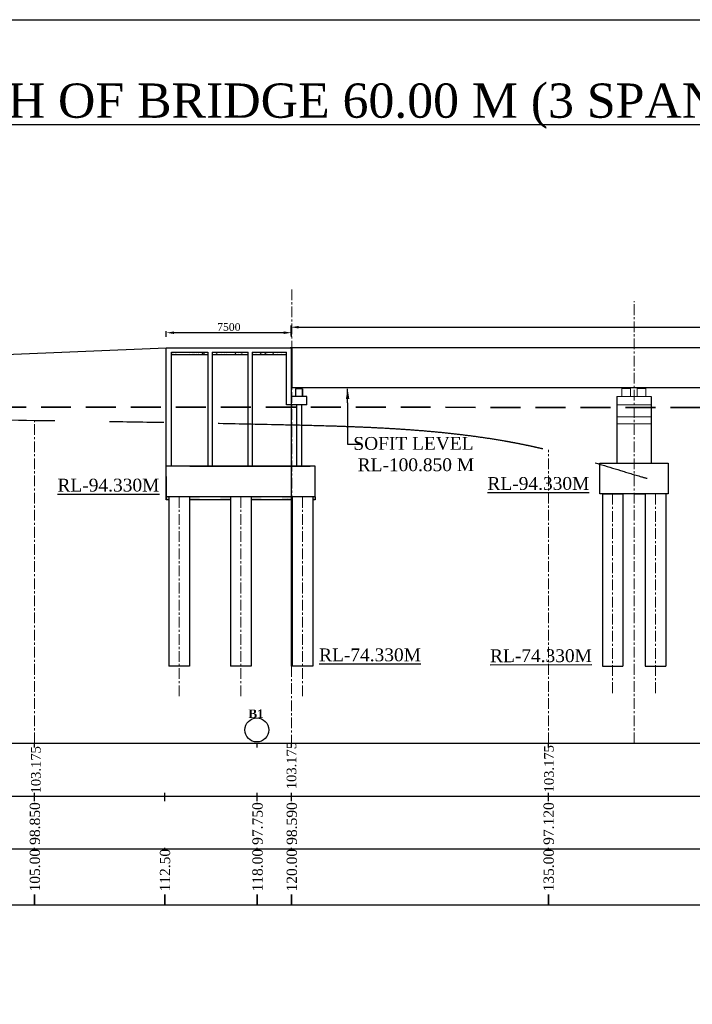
# Model space of a CAD drawing. Header units: millimetres. Extents: x -44718850 to -16463261, y -12601021 to -6173596.
# Tile 7 of 9: x -16650733 to -16611462, y -6316905 to -6259417. Entities that reach past the tile are written whole.
import ezdxf

# ---------------------------------------------------------------- set-up
doc = ezdxf.new("R2010")
doc.units = ezdxf.units.MM
doc.header["$LTSCALE"] = 1000
doc.header["$MEASUREMENT"] = 0
doc.header["$PDMODE"] = 2
doc.header["$PDSIZE"] = -2
for name, pattern in [('CENTER', [2, 1.25, -0.25, 0.25, -0.25]), ('CENTER2', [28.575, 19.05, -3.175, 3.175, -3.175]), ('DASED', [0.375, 0.25, -0.125])]:
    doc.linetypes.add(name, pattern=pattern)
doc.layers.add('TEXT', color=6, linetype='Continuous', lineweight=18)
doc.styles.add('ARIAL', font='arial.ttf')
doc.styles.get("Standard").update_dxf_attribs({"font": 'times.ttf', "height": 450})
doc.dimstyles.new('kk1', dxfattribs={"dimtxt": 900, "dimasz": 450, "dimexe": 100, "dimexo": 100, "dimgap": 100, "dimtad": 1, "dimtih": 1, "dimtoh": 1, "dimdec": 0, "dimzin": 0, "dimdsep": 46, "dimtxsty": 'Standard', "dimcen": 1, "dimclrt": 256, "dimadec": 0, "dimazin": 0, "dimtfac": 1, "dimtdec": 0, "dimtofl": 0, "dimtmove": 0, "dimatfit": 3, "dimfxl": 100, "dimtolj": 1, "dimtzin": 0, "dimarcsym": 0})

# ---------------------------------------------------------------- blocks, each defined once
blk = doc.blocks.new('*D90')
at = {"color": 0, "lineweight": -2, "ltscale": 2, "transparency": 16777216}
for p, q in [((-16642177, -6277928), (-16642177, -6277593)), ((-16635316, -6277693), (-16641727, -6277693)), ((-16634866, -6277928), (-16634866, -6277593))]:
    blk.add_line(p, q, dxfattribs=at)
at = {"color": 0, "ltscale": 2, "transparency": 16777216}
for points in [[(-16641727, -6277618), (-16641727, -6277768), (-16642177, -6277693)], [(-16635316, -6277618), (-16635316, -6277768), (-16634866, -6277693)]]:
    blk.add_solid(points, dxfattribs=at)
at = {"layer": 'Defpoints', "color": 0, "ltscale": 2, "transparency": 16777216}
for p in [(-16642177, -6277693), (-16642177, -6278028), (-16634866, -6278028)]:
    blk.add_point(p, dxfattribs=at)
at = {"lineweight": 25, "ltscale": 2, "transparency": 16777216, "insert": (-16638522, -6277363), "char_height": 450, "attachment_point": 5}
blk.add_mtext('\\A1;7500', dxfattribs=at)
blk = doc.blocks.new('*D111')
at = {"color": 0, "lineweight": -2, "ltscale": 2, "transparency": 16777216}
for p, q in [((-16634890, -6277847), (-16634890, -6277272)), ((-16634440, -6277372), (-16575340, -6277372)), ((-16574890, -6277575), (-16574890, -6277272))]:
    blk.add_line(p, q, dxfattribs=at)
at = {"color": 0, "ltscale": 2, "transparency": 16777216}
for points in [[(-16634440, -6277297), (-16634440, -6277447), (-16634890, -6277372)], [(-16575340, -6277297), (-16575340, -6277447), (-16574890, -6277372)]]:
    blk.add_solid(points, dxfattribs=at)
at = {"layer": 'Defpoints', "color": 0, "ltscale": 2, "transparency": 16777216}
for p in [(-16574890, -6277372), (-16574890, -6277675), (-16634890, -6277947)]:
    blk.add_point(p, dxfattribs=at)
at = {"ltscale": 2, "transparency": 16777216, "insert": (-16604890, -6277042), "char_height": 450, "attachment_point": 5}
blk.add_mtext('\\A1;60.00m', dxfattribs=at)

msp = doc.modelspace()

# ---------------------------------------------------------------- hatches: boundary and pattern name
at = {"linetype": 'ByBlock', "lineweight": 25, "ltscale": 2}
h = msp.add_hatch(dxfattribs=at)
h.set_pattern_fill('AR-CONC', scale=10, style=0)
h.set_pattern_definition([(130, (-37125545.48, -1199818.71), (-71.72601826, -6.2752135), [7.5, -82.5]), (185, (-37125545.48, -1199818.71), (13.87513336, 75.21921337), [6, -66]), (79.5486, (-37125551.456, -1199819.23), (-57.85093817, 68.9439542), [6.374019, -70.1142112]), (133.8158, (-37125545.48, -1199798.71), (-106.72410486, -16.55190143), [11.25, -123.75]), (83.3644, (-37125554.37, -1199800.09), (-93.46627055, 97.4117871), [9.5610288, -105.1713]), (188.8158, (-37125545.48, -1199798.71), (-93.4661945, 97.4118601), [9, -99]), (159, (-37125555.48, -1199803.71), (-59.69070521, -40.26188907), [7.5, -82.5]), (214, (-37125555.48, -1199803.71), (-24.3315332, 72.5150045), [6, -66]), (108.5486, (-37125560.45, -1199807.064), (-84.02226286, 32.25304967), [6.374019, -70.1142112]), (142.5, (-37125545.478, -1199818.71), (-1.215985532, 33.289385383), [0, -65.2, 0, -67, 0, -66.25]), (172.5, (-37125545.48, -1199818.71), (-26.306953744, 39.44117119), [0, -38.2, 0, -63.7, 0, -25.25]), (212.5, (-37125523.178, -1199818.71), (-53.382243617, -2.255487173), [0, -25, 0, -78, 0, -103.5]), (222.5, (-37125513.18, -1199818.71), (-58.31861693, 10.01049823), [0, -32.5, 0, -51.8, 0, -73.5])])
h.paths.add_polyline_path([(-16634577.3, -6280910), (-16634277.3, -6280910), (-16634277.3, -6280960), (-16634577.3, -6280960)], flags=17)
h.paths.add_polyline_path([(-16634577.3, -6280910), (-16634277.3, -6280910), (-16634277.3, -6280960), (-16634577.3, -6280960)])
msp.add_hatch(color=7, dxfattribs=at).paths.add_polyline_path([(-16634577.3, -6280910), (-16634277.3, -6280910), (-16634277.3, -6280960), (-16634577.3, -6280960)])
h = msp.add_hatch(dxfattribs=at)
h.set_pattern_fill('AR-CONC', scale=50, style=0)
h.set_pattern_definition([(130, (-37125545.48, -1176074.47), (-358.6300913, -31.3760675), [37.5, -412.5]), (185, (-37125545.48, -1176074.47), (69.375667, 376.096067), [30, -330]), (79.5486, (-37125575.36, -1176077.1), (-289.254691, 344.719771), [31.870095, -350.571056]), (133.8158, (-37125545.5, -1175974.47), (-533.620524, -82.759507), [56.25, -618.75]), (83.3644, (-37125589.95, -1175981.37), (-467.331353, 487.058935), [47.805144, -525.8565]), (188.8158, (-37125545.5, -1175974.5), (-467.330973, 487.0593), [45, -495]), (159, (-37125595.48, -1175999.47), (-298.453526, -201.3094453), [37.5, -412.5]), (214, (-37125595.48, -1175999.47), (-121.657666, 362.5750225), [30, -330]), (108.5486, (-37125620.35, -1176016.25), (-420.1113143, 161.2652484), [31.870095, -350.571056]), (142.5, (-37125545.48, -1176074.47), (-6.07992766, 166.4469269), [0, -326, 0, -335, 0, -331.25]), (172.5, (-37125545.48, -1176074.47), (-131.5347687, 197.205856), [0, -191, 0, -318.5, 0, -126.25]), (212.5, (-37125433.98, -1176074.47), (-266.9112181, -11.2774359), [0, -125, 0, -390, 0, -517.5]), (222.5, (-37125383.98, -1176074.47), (-291.5930847, 50.0524912), [0, -162.5, 0, -259, 0, -367.5])])
h.paths.add_polyline_path([(-16635427.3, -6287283.6), (-16634827.3, -6287283.6), (-16634827.3, -6287455), (-16635427.3, -6287455)])
h.paths.add_polyline_path([(-16639027.3, -6287283.6), (-16638427.3, -6287283.6), (-16638427.3, -6287455), (-16639027.3, -6287455)])
h.paths.add_polyline_path([(-16640827.3, -6287283.6), (-16640227.3, -6287283.6), (-16640227.3, -6287455), (-16640827.3, -6287455)])
h.paths.add_polyline_path([(-16642177.3, -6287283.6), (-16642027.3, -6287283.6), (-16642027.3, -6287455), (-16642177.3, -6287455)])
h.paths.add_polyline_path([(-16633627.3, -6287283.6), (-16633477.3, -6287283.6), (-16633477.3, -6287455), (-16633627.3, -6287455)])
h.paths.add_polyline_path([(-16637227.3, -6287283.6), (-16636627.3, -6287283.6), (-16636627.3, -6287455), (-16637227.3, -6287455)])
h = msp.add_hatch(dxfattribs=at)
h.set_pattern_fill('AR-CONC', scale=200, style=0)
h.set_pattern_definition([(130, (-37125545.5, -1176074.5), (-1434.520365, -125.50427), [150, -1650]), (185, (-37125545.5, -1176074.5), (277.50267, 1504.38427), [120, -1320]), (79.5486, (-37125665, -1176085), (-1157.01876, 1378.87908), [127.48038, -1402.28422]), (133.8158, (-37125545.5, -1175674.5), (-2134.4821, -331.03803), [225, -2475]), (83.3644, (-37125723.4, -1175702), (-1869.32541, 1948.23574), [191.22058, -2103.426]), (188.8158, (-37125545.5, -1175674.5), (-1869.3239, 1948.2372), [180, -1980]), (159, (-37125745.5, -1175774.5), (-1193.814104, -805.23778), [150, -1650]), (214, (-37125745.5, -1175774.5), (-486.63066, 1450.30009), [120, -1320]), (108.5486, (-37125845, -1175841.6), (-1680.44526, 645.06099), [127.48038, -1402.28422]), (142.5, (-37125545.5, -1176074.47), (-24.319711, 665.787708), [0, -1304, 0, -1340, 0, -1325]), (172.5, (-37125545.5, -1176074.5), (-526.139075, 788.823424), [0, -764, 0, -1274, 0, -505]), (212.5, (-37125099.5, -1176074.47), (-1067.644872, -45.109743), [0, -500, 0, -1560, 0, -2070]), (222.5, (-37124899.5, -1176074.5), (-1166.37234, 200.209965), [0, -650, 0, -1036, 0, -1470])])
h.paths.add_polyline_path([(-16637227.3, -6287455), (-16637227.3, -6287283.6), (-16636627.3, -6287283.6), (-16636627.3, -6287455)])
h.paths.add_polyline_path([(-16634827.3, -6287283.6), (-16634827.3, -6287455), (-16635427.3, -6287455), (-16635427.3, -6287283.6)])
h.paths.add_polyline_path([(-16633477.3, -6287455), (-16633627.3, -6287455), (-16633627.3, -6287283.6), (-16633477.3, -6287283.6)])
at = {"layer": 'TEXT'}
h = msp.add_hatch(color=7, dxfattribs=at)
h.paths.add_polyline_path([(-16615502.3, -6280910.5), (-16615502.3, -6280950.5), (-16615147.2, -6280950.5), (-16615147.2, -6280910.5)])
h.paths.add_polyline_path([(-16614605.1, -6280910.5), (-16614605.1, -6280950.5), (-16614250.1, -6280950.5), (-16614250.1, -6280910.5)])

# ---------------------------------------------------------------- linework, layer by layer
at = {"color": 7, "ltscale": 2}
for p, q in [((-16724864.4, -6281985.4), (-16642177.3, -6278585.2)), ((-16635165.2, -6281910), (-16635165.2, -6278835.2)), ((-16634866.3, -6278585.2), (-16634941.1, -6278585.2)), ((-16634866.3, -6278585.2), (-16634941.1, -6278585.2)), ((-16634865.2, -6280060.2), (-16634865.2, -6278585.2)), ((-16634865.2, -6280060.2), (-16634865.2, -6278585.2)), ((-16634864.4, -6297160), (-16634864.4, -6278585)), ((-16634827, -6280910), (-16634827, -6278585)), ((-16574864.4, -6280910), (-16634864.4, -6280910)), ((-16631588.5, -6281784.3), (-16631588.5, -6280960)), ((-16616714.6, -6287103.2), (-16616714.6, -6297160)), ((-16616714.6, -6287103.2), (-16615514.6, -6287103.2)), ((-16615514.6, -6287103.2), (-16615514.6, -6297160)), ((-16614864.4, -6287103.2), (-16614214.4, -6287103.2)), ((-16614214.4, -6287103.2), (-16614214.4, -6297160)), ((-16613014.4, -6287103.2), (-16613014.4, -6297160)), ((-16616714.6, -6297160), (-16615514.6, -6297160)), ((-16614214.4, -6297160), (-16613014.4, -6297160))]:
    msp.add_line(p, q, dxfattribs=at)
at = {"color": 7, "lineweight": 25, "ltscale": 2}
for p, q in [((-16642177.3, -6278585.2), (-16634865.2, -6278585.2)), ((-16642177.3, -6287455), (-16642177.3, -6278585.2)), ((-16631588.5, -6281784.3), (-16631588.5, -6284206.7)), ((-16631588.5, -6284206.7), (-16630844.7, -6284206.7)), ((-16633477.3, -6285483.6), (-16642177.3, -6285483.6)), ((-16640805.2, -6285483.6), (-16633770.5, -6285483.6)), ((-16633775.4, -6285483.6), (-16640805.2, -6285483.6)), ((-16633775.4, -6285483.6), (-16640805.2, -6285483.6)), ((-16642177.3, -6286083.6), (-16642177.3, -6287283.6)), ((-16633477.3, -6287283.6), (-16642177.3, -6287283.6)), ((-16642027.3, -6287283.6), (-16642027.3, -6293553.2)), ((-16640827.3, -6287283.6), (-16640827.3, -6297160)), ((-16638427.3, -6287283.6), (-16638427.3, -6297160)), ((-16637227.3, -6287283.6), (-16637227.3, -6297160)), ((-16634827.3, -6287283.6), (-16634827.3, -6297160)), ((-16633627.3, -6287283.6), (-16633627.3, -6297160)), ((-16640827.3, -6297160), (-16642027.3, -6297160)), ((-16637227.3, -6297160), (-16638427.3, -6297160)), ((-16633627.3, -6297160), (-16634827.3, -6297160))]:
    msp.add_line(p, q, dxfattribs=at)
at = {"color": 7, "linetype": 'ByBlock', "lineweight": 25, "ltscale": 2}
for p, q in [((-16642177.3, -6286483.6), (-16642177.3, -6278585.2)), ((-16641877.3, -6285483.6), (-16641877.3, -6278835.2)), ((-16641877.3, -6278835.2), (-16639742.9, -6278835.2)), ((-16641792.7, -6278846), (-16641820.8, -6278835.2)), ((-16641813.8, -6278846.8), (-16641817.7, -6278835.2)), ((-16641792.7, -6278846), (-16641817.6, -6278862.8)), ((-16641807.9, -6278889.3), (-16641807.9, -6278889.3)), ((-16641626.9, -6278860.1), (-16641656.8, -6278862.7)), ((-16641653, -6278846.6), (-16641650.9, -6278835.2)), ((-16641626.9, -6278860.1), (-16641647.8, -6278835.2)), ((-16641136.5, -6278843.4), (-16641136.5, -6278843.4)), ((-16640915.2, -6278850.5), (-16640915.2, -6278850.5)), ((-16640844.9, -6278893.5), (-16640844.9, -6278893.5)), ((-16640792.5, -6278859.6), (-16640792.5, -6278859.6)), ((-16640599.5, -6278892.1), (-16640599.5, -6278892.1)), ((-16640535.8, -6278894.8), (-16640535.8, -6278894.8)), ((-16640069.1, -6278912.2), (-16640063.6, -6278864.7)), ((-16640028.3, -6278919.2), (-16640067.3, -6278878.6)), ((-16639779.2, -6278868.7), (-16639779.2, -6278868.7)), ((-16639742.9, -6278835.2), (-16639742.9, -6285483.6)), ((-16639494.7, -6278836.4), (-16639495.9, -6278835.2)), ((-16639495.9, -6278835.2), (-16638627.3, -6278835.2)), ((-16639495.9, -6278835.2), (-16637404.9, -6278835.2)), ((-16639492.9, -6278835.2), (-16639492.9, -6285483.6)), ((-16639470.4, -6278860.9), (-16639470.4, -6278860.9)), ((-16639281, -6278885.8), (-16639281, -6278885.8)), ((-16639216.9, -6278887.2), (-16639251.9, -6278873.7)), ((-16639238, -6278887.9), (-16639248.1, -6278857.7)), ((-16639216.9, -6278887.2), (-16639241.8, -6278903.9)), ((-16639076.2, -6278859), (-16639076.2, -6278859)), ((-16638671.2, -6278894.7), (-16638671.2, -6278894.7)), ((-16638241, -6278876), (-16638241, -6278876)), ((-16638151.9, -6278854.6), (-16638151.9, -6278854.6)), ((-16638137.4, -6278872.2), (-16638137.4, -6278872.2)), ((-16638136.1, -6278908.9), (-16638130.3, -6278877.6)), ((-16638110, -6278922.4), (-16638134.1, -6278893.7)), ((-16638026.8, -6278871), (-16638026.8, -6278871)), ((-16637870.5, -6278860.9), (-16637870.5, -6278860.9)), ((-16637751.3, -6278891.1), (-16637781.2, -6278893.7)), ((-16637777.4, -6278877.5), (-16637771.6, -6278846.2)), ((-16637751.3, -6278891), (-16637775.4, -6278862.3)), ((-16637603.5, -6278849.6), (-16637603.5, -6278849.6)), ((-16637392.7, -6278859.7), (-16637422.6, -6278862.3)), ((-16637418.8, -6278846.2), (-16637416.8, -6278835.2)), ((-16637392.7, -6278859.7), (-16637413.2, -6278835.2)), ((-16637404.9, -6278835.2), (-16637404.9, -6285483.6)), ((-16637154.9, -6278835.2), (-16635165.2, -6278835.2)), ((-16637154.9, -6278835.2), (-16637154.9, -6285483.6)), ((-16636965.9, -6278883.7), (-16636965.9, -6278883.7)), ((-16636897.7, -6278839.8), (-16636897.7, -6278839.8)), ((-16636581.9, -6278881.4), (-16636581.9, -6278881.4)), ((-16636400, -6278902.7), (-16636394.5, -6278855.2)), ((-16636359.3, -6278909.7), (-16636398.2, -6278869.1)), ((-16636281.6, -6278836.2), (-16636281.6, -6278836.2)), ((-16635990, -6278886.2), (-16635990, -6278886.2)), ((-16635922.5, -6278888.2), (-16635957.5, -6278874.8)), ((-16635943.6, -6278889), (-16635953.8, -6278858.8)), ((-16635922.5, -6278888.2), (-16635947.4, -6278905)), ((-16635946.3, -6278857.2), (-16635946.3, -6278857.2)), ((-16635686.6, -6278894.7), (-16635686.6, -6278894.7)), ((-16635452.8, -6278850.1), (-16635452.8, -6278850.1)), ((-16635287, -6278876.5), (-16635287, -6278876.5)), ((-16635263.4, -6278875.1), (-16635263.4, -6278875.1)), ((-16635227.3, -6278839.3), (-16635237.8, -6278835.2)), ((-16635227.3, -6278842.4), (-16635229.7, -6278835.2)), ((-16635227.3, -6278863.9), (-16635228.8, -6278865)), ((-16639742.9, -6278985.2), (-16641877.3, -6278985.2)), ((-16641728.6, -6278923.4), (-16641728.6, -6278923.4)), ((-16641555.4, -6278921.3), (-16641555.4, -6278921.3)), ((-16641539.2, -6278948.3), (-16641539.2, -6278948.3)), ((-16641414, -6278964.8), (-16641414, -6278964.8)), ((-16641401.3, -6278985.2), (-16641403.8, -6278977.8)), ((-16641298.6, -6278956.5), (-16641298.6, -6278956.5)), ((-16640806.5, -6278984.9), (-16640806.5, -6278984.9)), ((-16640654, -6278967.2), (-16640689, -6278953.8)), ((-16640675.1, -6278968), (-16640685.3, -6278937.8)), ((-16640654, -6278967.2), (-16640678.9, -6278984)), ((-16640601.6, -6278985.2), (-16640597.2, -6278947.5)), ((-16640578, -6278985.2), (-16640600.9, -6278961.4)), ((-16640553.4, -6278943.6), (-16640553.4, -6278943.6)), ((-16640539.6, -6278973.7), (-16640539.6, -6278973.7)), ((-16640410.1, -6278917), (-16640410.1, -6278917)), ((-16640284.9, -6278933.5), (-16640284.9, -6278933.5)), ((-16640276.1, -6278932.3), (-16640276.1, -6278932.3)), ((-16640272.7, -6278962.4), (-16640272.7, -6278962.4)), ((-16640028.3, -6278919.2), (-16640072.8, -6278926.1)), ((-16640023.5, -6278964.3), (-16640023.5, -6278964.3)), ((-16640005.7, -6278951.1), (-16640005.7, -6278951.1)), ((-16639935.5, -6278927.2), (-16639970.5, -6278913.8)), ((-16639969.2, -6278975.1), (-16639969.2, -6278975.1)), ((-16639956.6, -6278927.9), (-16639966.7, -6278897.7)), ((-16639935.5, -6278927.2), (-16639960.3, -6278944)), ((-16639738.8, -6278939.8), (-16639738.8, -6278939.8)), ((-16638627.3, -6278985.2), (-16639492.9, -6278985.2)), ((-16639487.6, -6278918.7), (-16639487.6, -6278918.7)), ((-16639471.9, -6278928.5), (-16639471.9, -6278928.5)), ((-16639260.6, -6278902.5), (-16639260.6, -6278902.5)), ((-16639208.7, -6278985.2), (-16639206.2, -6278971.7)), ((-16639205, -6278917.3), (-16639205, -6278917.3)), ((-16639196, -6278968.8), (-16639196, -6278968.8)), ((-16639155.9, -6278902.3), (-16639155.9, -6278902.3)), ((-16639003.9, -6278937.7), (-16639003.9, -6278937.7)), ((-16638938.1, -6278906), (-16638938.1, -6278906)), ((-16638853.3, -6278971.7), (-16638847.5, -6278940.3)), ((-16638827.2, -6278985.2), (-16638851.3, -6278956.4)), ((-16638840.1, -6278943.9), (-16638840.1, -6278943.9)), ((-16638827.2, -6278985.2), (-16638827.8, -6278985.2)), ((-16637404.9, -6278985.2), (-16638827.8, -6278985.2)), ((-16638784.6, -6278909.1), (-16638784.6, -6278909.1)), ((-16638744.2, -6278975.2), (-16638744.2, -6278975.2)), ((-16638650.7, -6278968.8), (-16638650.7, -6278968.8)), ((-16638110, -6278922.4), (-16638139.9, -6278925)), ((-16638107.3, -6278985.2), (-16638109.5, -6278978.9)), ((-16637981.3, -6278913.5), (-16637981.3, -6278913.5)), ((-16637728.8, -6278945.5), (-16637728.8, -6278945.5)), ((-16637711, -6278912.6), (-16637711, -6278912.6)), ((-16637521.6, -6278937.5), (-16637521.6, -6278937.5)), ((-16637472.1, -6278980.7), (-16637472.1, -6278980.7)), ((-16637396.5, -6278954), (-16637396.5, -6278954)), ((-16635165.2, -6278985.2), (-16637154.9, -6278985.2)), ((-16637055.7, -6278911), (-16637055.7, -6278911)), ((-16636933.6, -6278985.2), (-16636928.1, -6278938)), ((-16636899.8, -6278985.2), (-16636931.8, -6278951.9)), ((-16636764.1, -6278961.1), (-16636764.1, -6278961.1)), ((-16636709.2, -6278918.9), (-16636709.2, -6278918.9)), ((-16636641.1, -6278928.3), (-16636676.1, -6278914.9)), ((-16636662.2, -6278929), (-16636672.3, -6278898.8)), ((-16636641.1, -6278928.3), (-16636666, -6278945.1)), ((-16636449.5, -6278956.4), (-16636449.5, -6278956.4)), ((-16636359.3, -6278909.7), (-16636403.7, -6278916.6)), ((-16636392.5, -6278906.3), (-16636392.5, -6278906.3)), ((-16636267.4, -6278922.8), (-16636267.4, -6278922.8)), ((-16635951.6, -6278964.4), (-16635951.6, -6278964.4)), ((-16635698.4, -6278936.3), (-16635698.4, -6278936.3)), ((-16635434, -6278926.7), (-16635434, -6278926.7)), ((-16634577.3, -6280910), (-16634845.2, -6280910)), ((-16634577.3, -6280910), (-16634845.2, -6280910)), ((-16634627.3, -6280960), (-16634627.3, -6281410)), ((-16634227.3, -6280960), (-16634627.3, -6280960)), ((-16634277.3, -6280910), (-16634577.3, -6280910)), ((-16634277.3, -6280910), (-16634577.3, -6280910)), ((-16634577.3, -6280910), (-16634577.3, -6280960)), ((-16634277.3, -6280960), (-16634277.3, -6280910)), ((-16634227.3, -6280960), (-16634227.3, -6281410)), ((-16634227.3, -6281410), (-16634227.3, -6280960)), ((-16633977.3, -6281410), (-16634865.2, -6281410)), ((-16633977.3, -6281910), (-16633977.3, -6281410)), ((-16633977.3, -6281910), (-16635165.2, -6281910)), ((-16634571.3, -6281910), (-16634571.3, -6285483.6)), ((-16634271.3, -6281910), (-16634271.3, -6285483.6)), ((-16642027.3, -6287283.6), (-16642027.3, -6297160))]:
    msp.add_line(p, q, dxfattribs=at)
at = {"color": 7}
for p, q in [((-16634866.3, -6278585.2), (-16634941.1, -6278585.2)), ((-16634627.3, -6280970), (-16634627.3, -6281410)), ((-16634627.3, -6280970), (-16634627.3, -6281410)), ((-16634527.3, -6280970), (-16634527.3, -6280910)), ((-16649864.4, -6301913.7), (-16649864.4, -6301660)), ((-16649864.4, -6301913.7), (-16649864.4, -6301660)), ((-16636864.4, -6301913.7), (-16636864.4, -6301660)), ((-16636864.4, -6301913.7), (-16636864.4, -6301660)), ((-16634864.4, -6301913.7), (-16634864.4, -6301660)), ((-16634864.4, -6301913.7), (-16634864.4, -6301660)), ((-16619864.4, -6301913.7), (-16619864.4, -6301660)), ((-16619864.4, -6301913.7), (-16619864.4, -6301660)), ((-16649864.4, -6305038.6), (-16649864.4, -6304555.8)), ((-16649864.4, -6305038.6), (-16649864.4, -6304555.8)), ((-16649864.4, -6305038.6), (-16649864.4, -6304555.8)), ((-16649864.4, -6305038.6), (-16649864.4, -6304555.8)), ((-16642266.2, -6305038.6), (-16642266.2, -6304555.8)), ((-16642266.2, -6305038.6), (-16642266.2, -6304555.8)), ((-16642266.2, -6305038.6), (-16642266.2, -6304555.8)), ((-16642266.2, -6305038.6), (-16642266.2, -6304555.8)), ((-16636864.4, -6305038.6), (-16636864.4, -6304555.8)), ((-16636864.4, -6305038.6), (-16636864.4, -6304555.8)), ((-16636864.4, -6305038.6), (-16636864.4, -6304555.8)), ((-16636864.4, -6305038.6), (-16636864.4, -6304555.8)), ((-16634864.4, -6305038.6), (-16634864.4, -6304555.8)), ((-16634864.4, -6305038.6), (-16634864.4, -6304555.8)), ((-16634864.4, -6305038.6), (-16634864.4, -6304555.8)), ((-16634864.4, -6305038.6), (-16634864.4, -6304555.8)), ((-16619864.4, -6305038.6), (-16619864.4, -6304555.8)), ((-16619864.4, -6305038.6), (-16619864.4, -6304555.8)), ((-16619864.4, -6305038.6), (-16619864.4, -6304555.8)), ((-16619864.4, -6305038.6), (-16619864.4, -6304555.8)), ((-16649864.4, -6305038.6), (-16649864.4, -6304804.5)), ((-16649864.4, -6305038.6), (-16649864.4, -6304804.5)), ((-16642266.2, -6305038.6), (-16642266.2, -6304804.5)), ((-16642266.2, -6305038.6), (-16642266.2, -6304804.5)), ((-16636864.4, -6305038.6), (-16636864.4, -6304804.5)), ((-16636864.4, -6305038.6), (-16636864.4, -6304804.5)), ((-16634864.4, -6305038.6), (-16634864.4, -6304804.5)), ((-16634864.4, -6305038.6), (-16634864.4, -6304804.5)), ((-16619864.4, -6305038.6), (-16619864.4, -6304804.5)), ((-16619864.4, -6305038.6), (-16619864.4, -6304804.5)), ((-16649864.4, -6307948.9), (-16649864.4, -6307770.5)), ((-16649864.4, -6307948.9), (-16649864.4, -6307770.5)), ((-16642266.2, -6307948.9), (-16642266.2, -6307770.5)), ((-16642266.2, -6307948.9), (-16642266.2, -6307770.5)), ((-16636864.4, -6307948.9), (-16636864.4, -6307770.5)), ((-16636864.4, -6307948.9), (-16636864.4, -6307770.5)), ((-16634864.4, -6307948.9), (-16634864.4, -6307770.5)), ((-16634864.4, -6307948.9), (-16634864.4, -6307770.5)), ((-16619864.4, -6307948.9), (-16619864.4, -6307770.5)), ((-16619864.4, -6307948.9), (-16619864.4, -6307770.5)), ((-16649864.4, -6311093.3), (-16649864.4, -6310494)), ((-16649864.4, -6310494), (-16649864.4, -6311093.3)), ((-16649864.4, -6310494), (-16649864.4, -6311093.3)), ((-16649864.4, -6311093.3), (-16649864.4, -6310494)), ((-16649864.4, -6310494), (-16649864.4, -6311093.3)), ((-16649864.4, -6310494), (-16649864.4, -6311093.3)), ((-16642266.2, -6311093.3), (-16642266.2, -6310494)), ((-16642266.2, -6310494), (-16642266.2, -6311093.3)), ((-16642266.2, -6310494), (-16642266.2, -6311093.3)), ((-16642266.2, -6311093.3), (-16642266.2, -6310494)), ((-16642266.2, -6310494), (-16642266.2, -6311093.3)), ((-16642266.2, -6310494), (-16642266.2, -6311093.3)), ((-16636864.4, -6311093.3), (-16636864.4, -6310494)), ((-16636864.4, -6310494), (-16636864.4, -6311093.3)), ((-16636864.4, -6310494), (-16636864.4, -6311093.3)), ((-16636864.4, -6311093.3), (-16636864.4, -6310494)), ((-16636864.4, -6310494), (-16636864.4, -6311093.3)), ((-16636864.4, -6310494), (-16636864.4, -6311093.3)), ((-16634864.4, -6311093.3), (-16634864.4, -6310494)), ((-16634864.4, -6310494), (-16634864.4, -6311093.3)), ((-16634864.4, -6310494), (-16634864.4, -6311093.3)), ((-16634864.4, -6311093.3), (-16634864.4, -6310494)), ((-16634864.4, -6310494), (-16634864.4, -6311093.3)), ((-16634864.4, -6310494), (-16634864.4, -6311093.3)), ((-16619864.4, -6311093.3), (-16619864.4, -6310494)), ((-16619864.4, -6310494), (-16619864.4, -6311093.3)), ((-16619864.4, -6310494), (-16619864.4, -6311093.3)), ((-16619864.4, -6311093.3), (-16619864.4, -6310494)), ((-16619864.4, -6310494), (-16619864.4, -6311093.3)), ((-16619864.4, -6310494), (-16619864.4, -6311093.3))]:
    msp.add_line(p, q, dxfattribs=at)
at = {"color": 7, "lineweight": 30, "ltscale": 2}
msp.add_line((-16574864.4, -6278585), (-16634827, -6278585), dxfattribs=at)
at = {"color": 7, "linetype": 'DASED', "lineweight": 35, "ltscale": 7}
msp.add_line((-16709864.4, -6282010), (-16559864.4, -6282080), dxfattribs=at)
at = {"color": 7, "linetype": 'CENTER2', "lineweight": 25, "ltscale": 2}
for p, q in [((-16633477.3, -6287283.6), (-16633477.3, -6285483.6)), ((-16642177.3, -6287283.6), (-16642177.3, -6287455)), ((-16642027.3, -6287455), (-16642177.3, -6287455)), ((-16640227.3, -6287455), (-16640827.3, -6287455)), ((-16638427.3, -6287455), (-16640646, -6287455)), ((-16636627.3, -6287455), (-16637227.3, -6287455)), ((-16634827.3, -6287455), (-16636786.6, -6287455)), ((-16633477.3, -6287455), (-16633627.3, -6287455)), ((-16633477.3, -6287283.6), (-16633477.3, -6287455))]:
    msp.add_line(p, q, dxfattribs=at)
at = {"color": 7, "lineweight": 30, "ltscale": 2}
msp.add_lwpolyline([(-16747590.2, -6259416.6), (-16488628.3, -6259416.6), (-16488628.3, -6428248.3), (-16747590.2, -6428248.3)], close=True, dxfattribs=at)
at = {"color": 7, "ltscale": 2}
msp.add_lwpolyline([(-16616864.4, -6285303.2), (-16612864.4, -6285303.2), (-16612864.4, -6287103.2), (-16616864.4, -6287103.2)], close=True, dxfattribs=at)
at = {"color": 7}
for points in [[(-16729121.1, -6301660), (-16690936.7, -6301660), (-16681936.7, -6301660), (-16672936.7, -6301660), (-16527636.3, -6301660)], [(-16739036.5, -6304762.1), (-16690936.7, -6304762.1), (-16681936.7, -6304762.1), (-16672936.7, -6304762.1), (-16527636.3, -6304762.1)], [(-16739036.5, -6307830.5), (-16690961.2, -6307830.5), (-16681961.2, -6307830.5), (-16672961.2, -6307830.5), (-16527636.3, -6307830.5)]]:
    msp.add_lwpolyline(points, dxfattribs=at)
at = {"color": 7, "lineweight": 25}
msp.add_lwpolyline([(-16729121.1, -6311093.3), (-16690936.7, -6311093.3), (-16681936.7, -6311093.3), (-16672936.7, -6311093.3), (-16527636.3, -6311093.3)], dxfattribs=at)
at = {"color": 7, "lineweight": 30}
msp.add_circle((-16636887.1, -6300887.1), 699.4, dxfattribs=at)
at = {"color": 7, "linetype": 'CENTER2', "lineweight": 30}
msp.add_spline([(-16724864.4, -6281810), (-16709864.4, -6282010), (-16694864.4, -6282110), (-16679864.4, -6282160), (-16664864.4, -6282535), (-16649864.4, -6282810), (-16634864.4, -6283070), (-16619864.4, -6284540), (-16609864.4, -6287160), (-16604864.4, -6287330), (-16589864.4, -6284540), (-16579864.4, -6284590), (-16574864.4, -6283472.8), (-16559864.4, -6282080), (-16544864.4, -6281880), (-16537312.6, -6281700), (-16529864.4, -6281666.9), (-16529797.8, -6281666.9)], degree=3, dxfattribs=at)
at = {"color": 7}
msp.add_solid([(-16631688.5, -6281560), (-16631488.5, -6281560), (-16631588.5, -6280960)], dxfattribs=at)
at = {"layer": 'TEXT', "color": 7, "linetype": 'CENTER', "lineweight": 5, "ltscale": 0.5}
for p, q in [((-16634864.4, -6301786.9), (-16634845.2, -6275134.4)), ((-16614864.4, -6301660), (-16614864.4, -6275847.6)), ((-16649864.4, -6301660), (-16649864.4, -6282810)), ((-16619864.4, -6301660), (-16619864.4, -6284540)), ((-16641426.4, -6298910), (-16641427.3, -6287283.6)), ((-16637826.4, -6298910), (-16637827.3, -6287283.6)), ((-16634226.4, -6298910), (-16634227.3, -6287283.6)), ((-16616113.8, -6298729.5), (-16616114.6, -6287103.1)), ((-16613613.6, -6298729.5), (-16613614.4, -6287103.1))]:
    msp.add_line(p, q, dxfattribs=at)
at = {"layer": 'TEXT', "color": 7}
for p, q in [((-16615570.6, -6281410.5), (-16615570.6, -6280950.5)), ((-16615570.6, -6280950.5), (-16615070.6, -6280950.5)), ((-16615502.3, -6280950.5), (-16615502.3, -6280910.5)), ((-16615147.2, -6280950.5), (-16615147.2, -6280910.5)), ((-16615070.6, -6280950.5), (-16615070.6, -6281410.5)), ((-16614673.5, -6281410.5), (-16614673.5, -6280950.5)), ((-16614673.5, -6280950.5), (-16614173.5, -6280950.5)), ((-16614605.1, -6280950.5), (-16614605.1, -6280910.5)), ((-16614250.1, -6280950.5), (-16614250.1, -6280910.5)), ((-16614173.5, -6280950.5), (-16614173.5, -6281410.5)), ((-16613866.3, -6281410.5), (-16615865.3, -6281410.5)), ((-16613865.8, -6281910.5), (-16615865.8, -6281910.5)), ((-16613865.8, -6282610.5), (-16615865.8, -6282610.5)), ((-16613865.8, -6283010.5), (-16615865.8, -6283010.5))]:
    msp.add_line(p, q, dxfattribs=at)
at = {"layer": 'TEXT', "color": 7, "linetype": 'ByBlock', "lineweight": 25, "ltscale": 20000}
for p, q in [((-16615865.3, -6281410.5), (-16615865.8, -6281411)), ((-16615865.8, -6281411), (-16615865.8, -6285314.3)), ((-16613866.3, -6281410.5), (-16613865.8, -6281411)), ((-16613865.8, -6281411), (-16613865.8, -6285314.3))]:
    msp.add_line(p, q, dxfattribs=at)

# ---------------------------------------------------------------- texts
at = {"color": 7, "insert": (-16621975.8, -6263140.8), "char_height": 2000, "width": 100226.936, "attachment_point": 2}
msp.add_mtext('{\\LLENGTH OF BRIDGE 60.00 M (3 SPANS OF 20.00 M EACH)}', dxfattribs=at)
at = {"color": 7}
for s, insert, char_height, width, attachment_point, rotation in [('\\pxi-2,l2,t2;SOFIT LEVEL \\P RL-100.850 M', (-16627745.2, -6283777.5), 750, 8878.202, 2, 0.054116), ('103.175', (-16650072.1, -6304592.7), 562.5, 2384.616, 1, 90), ('103.175', (-16635147.3, -6304347), 562.5, 2384.616, 1, 90), ('103.175', (-16620114.2, -6304533.1), 562.5, 2384.616, 1, 90), ('98.850', (-16650147.3, -6307596.9), 600, 2384.616, 1, 90), ('97.750', (-16637147.3, -6307596.9), 600, 2384.616, 1, 90), ('98.590', (-16635147.3, -6307596.9), 600, 2384.616, 1, 90), ('97.120', (-16620147.3, -6307596.9), 600, 2384.616, 1, 90), ('105.00', (-16650147.3, -6310320.4), 600, 2384.616, 1, 90), ('112.50', (-16642549.1, -6310320.4), 600, 2384.616, 1, 90), ('118.00', (-16637147.3, -6310320.4), 600, 2384.616, 1, 90), ('120.00', (-16635147.3, -6310320.4), 600, 2384.616, 1, 90), ('135.00', (-16620147.3, -6310320.4), 600, 2384.616, 1, 90)]:
    msp.add_mtext(s, dxfattribs=dict(at, insert=insert, char_height=char_height, width=width, attachment_point=attachment_point, rotation=rotation))
at = {"color": 7, "ltscale": 0.5, "insert": (-16637374.8, -6299692.8), "char_height": 1400, "width": 2527.728, "attachment_point": 1, "style": 'ARIAL'}
msp.add_mtext('{\\fBookman Old Style|b1|i0|c0|p18;\\H0.35714x;\\C3;B1\\H1.6x;\\L \\l \\H1.75x;                   }', dxfattribs=at)
at = {"layer": 'TEXT', "color": 7, "linetype": 'ByBlock', "lineweight": 25, "char_height": 750, "width": 8090.706, "attachment_point": 2, "rotation": 0.054116}
for s, insert in [('{\\LRL-94.330M}', (-16645553.3, -6286216.9)), ('{\\LRL-94.330M}', (-16620449.3, -6286120.1)), ('{\\LRL-74.330M}', (-16630280.1, -6296127.1)), ('{\\LRL-74.330M}', (-16620299.4, -6296177))]:
    msp.add_mtext(s, dxfattribs=dict(at, insert=insert))

# ---------------------------------------------------------------- dimensions: what is measured, and where the dimension line sits
at = {"color": 7, "lineweight": 25, "ltscale": 2}
dim = msp.add_linear_dim(base=(-16642177.3, -6277692.9), p1=(-16634866.3, -6278028.2), p2=(-16642177.3, -6278028.2), text='7500', dimstyle='kk1', dxfattribs=at)
dim.commit()
dim.dimension.update_dxf_attribs({"geometry": '*D90', "text_midpoint": (-16638521.8, -6277363.4)})
at = {"color": 7, "ltscale": 2}
dim = msp.add_linear_dim(base=(-16574890, -6277371.9), p1=(-16634890, -6277946.9), p2=(-16574890, -6277674.8), text='60.00m', dimstyle='kk1', dxfattribs=at)
dim.commit()
dim.dimension.update_dxf_attribs({"geometry": '*D111', "text_midpoint": (-16604890, -6277042.4)})

doc.saveas('drawing.dxf')
